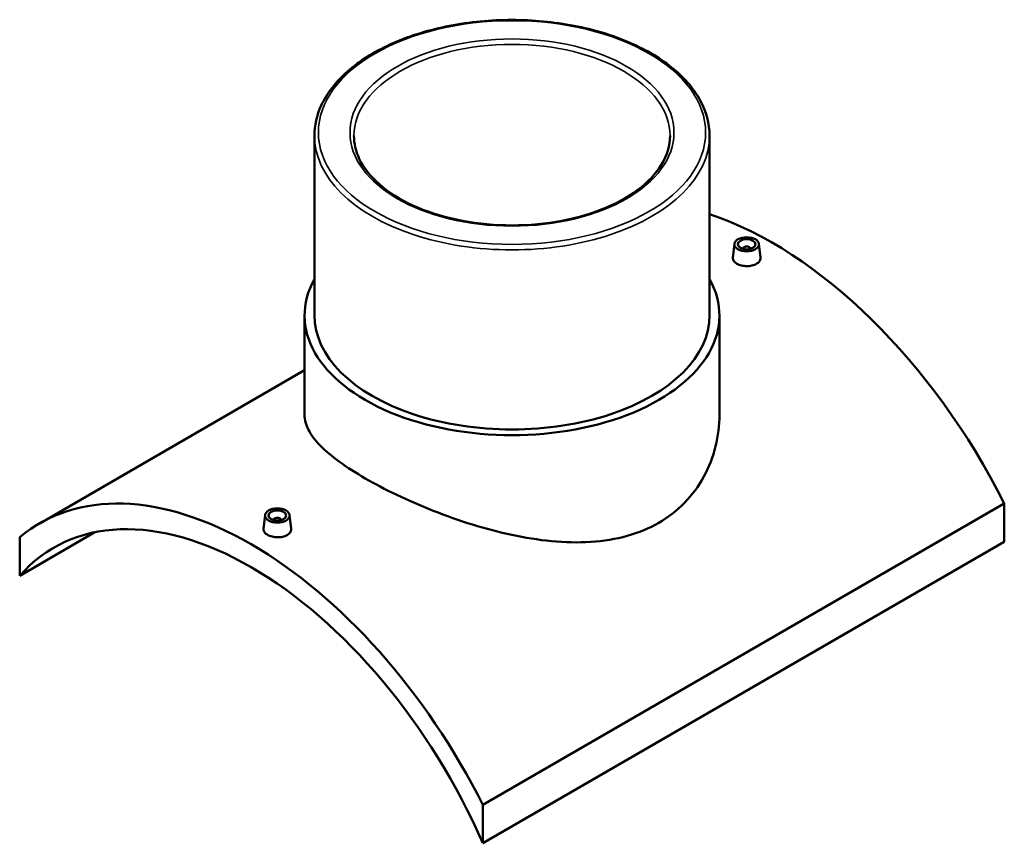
# Model space of a CAD drawing. Header units: millimetres. Extents: x -284 to 1473, y -335 to 1079.
# Tile 5 of 5: x 912 to 1473, y 610 to 1079. Entities that reach past the tile are written whole.
import ezdxf

# ---------------------------------------------------------------- set-up
doc = ezdxf.new("R2010")
doc.units = ezdxf.units.MM
doc.layers.add('Visible (ANSI)', color=7, linetype='Continuous', lineweight=50)
doc.layers.add('Visible Narrow (ANSI)', color=7, linetype='Continuous', lineweight=35)

msp = doc.modelspace()

# ---------------------------------------------------------------- linework, layer by layer
at = {"layer": 'Visible (ANSI)'}
for p, q in [((1080.25, 1012.6), (1080.25, 910.42)), ((1305.25, 1012.6), (1305.25, 910.42)), ((1319.41, 951.08), (1318.56, 943.22)), ((1324.39, 948.19), (1324.39, 948.38)), ((1328.39, 948.19), (1328.39, 948.38)), ((1333.38, 951.08), (1334.22, 943.23)), ((1074.62, 910.42), (1074.62, 853.64)), ((1310.87, 910.42), (1310.87, 853.64)), ((1074.62, 879.14), (923.76, 792.04)), ((1473.12, 803.28), (1176.13, 631.82)), ((1473.12, 803.28), (1473.12, 781.42)), ((1052.12, 796.77), (1051.27, 788.9)), ((1066.09, 796.77), (1066.94, 788.91)), ((1057.11, 794.07), (1057.11, 793.87)), ((1061.11, 794.07), (1061.11, 793.87)), ((912.38, 762.24), (955.25, 786.99)), ((912.38, 784.1), (912.38, 762.24)), ((1176.13, 609.96), (1473.12, 781.42)), ((1176.13, 609.96), (1176.13, 631.82))]:
    msp.add_line(p, q, dxfattribs=at)
for centre, major_axis, start_param, end_param in [((1341.24, 754.79), (120.5, -208.71), 1.471283, 2.569005), ((1326.39, 948.38), (-2, 0), 2.963882, 6.460896), ((1192.75, 910.42), (118.12, 0), 2.831748, 6.59303), ((1192.75, 910.42), (-112.5, 0), 0, 3.141593), ((1044.26, 583.33), (-120.5, 208.71), 4.612876, 6.382699), ((1044.26, 583.33), (-112.5, 194.86), 4.520669, 6.474906), ((1059.11, 794.07), (-2, 0), 2.963882, 6.460896)]:
    msp.add_ellipse(centre, major_axis=major_axis, ratio=0.57735, start_param=start_param, end_param=end_param, dxfattribs=at)
for centre, major_axis in [((1326.39, 950.83), (7, 0)), ((1326.39, 950.83), (5, 0)), ((1059.11, 796.52), (-7, 0)), ((1059.11, 796.52), (5, 0))]:
    msp.add_ellipse(centre, major_axis=major_axis, ratio=0.57735, dxfattribs=at)
for points, knots in [([(1305.25, 1012.6), (1305.25, 1019.53), (1303.38, 1026.45), (1296.1, 1039.66), (1290.62, 1045.94), (1276.52, 1057.25), (1267.85, 1062.25), (1248.25, 1070.41), (1237.32, 1073.55), (1214.36, 1077.66), (1202.32, 1078.64), (1178.33, 1078.34), (1166.39, 1077.06), (1143.77, 1072.38), (1133.1, 1068.97), (1114.1, 1060.34), (1105.78, 1055.11), (1092.37, 1043.3), (1087.28, 1036.73), (1081.56, 1024.22), (1080.25, 1018.41), (1080.25, 1012.6)], [0.785398, 0.785398, 0.785398, 0.785398, 1.093214, 1.093214, 1.409172, 1.409172, 1.731937, 1.731937, 2.055227, 2.055227, 2.377945, 2.377945, 2.700445, 2.700445, 3.023228, 3.023228, 3.346578, 3.346578, 3.668936, 3.668936, 3.926991, 3.926991, 3.926991, 3.926991]), ([(1282.75, 1012.6), (1282.75, 1007.06), (1281.13, 1001.49), (1274.78, 991.03), (1270.17, 986.13), (1258.49, 977.44), (1251.48, 973.65), (1235.7, 967.49), (1226.93, 965.13), (1208.5, 962.09), (1198.85, 961.42), (1179.65, 961.84), (1170.11, 962.94), (1152.14, 966.79), (1143.71, 969.54), (1128.82, 976.38), (1122.37, 980.46), (1112.05, 989.5), (1108.19, 994.45), (1103.76, 1003.84), (1102.75, 1008.22), (1102.75, 1012.6)], [5.497787, 5.497787, 5.497787, 5.497787, 5.83484, 5.83484, 6.15815, 6.15815, 6.474241, 6.474241, 6.790272, 6.790272, 7.107013, 7.107013, 7.423983, 7.423983, 7.740581, 7.740581, 8.056444, 8.056444, 8.373194, 8.373194, 8.63938, 8.63938, 8.63938, 8.63938]), ([(1331.94, 939.69), (1331.25, 939.28), (1330.36, 938.94), (1328.43, 938.5), (1327.38, 938.4), (1325.41, 938.43), (1324.36, 938.56), (1322.43, 939.04), (1321.55, 939.39), (1320.15, 940.2), (1319.55, 940.7), (1318.75, 941.8), (1318.55, 942.39), (1318.55, 943.03), (1318.55, 943.12), (1318.56, 943.22)], [2.364412, 2.364412, 2.364412, 2.364412, 2.660012, 2.660012, 2.955611, 2.955611, 3.251115, 3.251115, 3.546618, 3.546618, 3.842122, 3.842122, 4.137625, 4.137625, 4.185493, 4.185493, 4.185493, 4.185493]), ([(1334.22, 943.23), (1334.23, 943.13), (1334.24, 943.04), (1334.24, 942.36), (1334.04, 941.74), (1333.24, 940.6), (1332.64, 940.09), (1331.94, 939.69)], [6.4537434, 6.4537434, 6.4537434, 6.4537434, 6.5020372, 6.5020372, 6.7976368, 6.7976368, 7.0932363, 7.0932363, 7.0932363, 7.0932363]), ([(1276.28, 792.35), (1270.92, 789.26), (1264.9, 786.73), (1251.87, 783.07), (1244.86, 781.94), (1230.32, 781), (1222.78, 781.2), (1207.66, 782.64), (1200.07, 783.88), (1185.44, 787), (1177.87, 788.99), (1162.74, 793.66), (1155.18, 796.33), (1140.62, 802.06), (1133.61, 805.13), (1120.58, 811.36), (1114.56, 814.53), (1103.88, 820.69), (1098.91, 823.87), (1090.2, 830.19), (1086.46, 833.33), (1080.48, 839.46), (1078.24, 842.44), (1075.31, 848.2), (1074.62, 850.98), (1074.62, 853.64)], [0, 0, 0, 0, 2.271099, 2.271099, 4.542197, 4.542197, 6.813296, 6.813296, 9.084394, 9.084394, 11.349838, 11.349838, 13.615283, 13.615283, 15.880727, 15.880727, 18.146171, 18.146171, 20.411615, 20.411615, 22.67706, 22.67706, 24.942504, 24.942504, 27.207948, 27.207948, 27.207948, 27.207948]), ([(1310.87, 853.64), (1310.87, 847.85), (1310.18, 841.83), (1307.25, 829.97), (1305.01, 824.13), (1299.05, 813.22), (1295.31, 808.16), (1286.6, 799.26), (1281.63, 795.44), (1276.28, 792.35)], [63.50029, 63.50029, 63.50029, 63.50029, 65.771389, 65.771389, 68.042487, 68.042487, 70.313586, 70.313586, 72.584684, 72.584684, 72.584684, 72.584684]), ([(1064.66, 785.37), (1063.96, 784.97), (1063.08, 784.62), (1061.14, 784.18), (1060.09, 784.08), (1058.12, 784.11), (1057.07, 784.24), (1055.14, 784.72), (1054.26, 785.07), (1052.87, 785.88), (1052.26, 786.38), (1051.46, 787.48), (1051.26, 788.07), (1051.26, 788.72), (1051.27, 788.81), (1051.28, 788.9)], [0, 0, 0, 0, 0.2956, 0.2956, 0.591199, 0.591199, 0.886703, 0.886703, 1.182206, 1.182206, 1.47771, 1.47771, 1.773213, 1.773213, 1.82108, 1.82108, 1.82108, 1.82108]), ([(1066.93, 788.91), (1066.95, 788.81), (1066.95, 788.72), (1066.95, 788.04), (1066.76, 787.42), (1065.96, 786.28), (1065.35, 785.77), (1064.66, 785.37)], [4.0893313, 4.0893313, 4.0893313, 4.0893313, 4.1376251, 4.1376251, 4.4332247, 4.4332247, 4.7288242, 4.7288242, 4.7288242, 4.7288242])]:
    msp.add_open_spline(points, degree=3, knots=knots, dxfattribs=at)
at = {"layer": 'Visible Narrow (ANSI)'}
for major_axis in [(110.25, 0), (92.25, 0)]:
    msp.add_ellipse((1192.75, 1014.44), major_axis=major_axis, ratio=0.57735, dxfattribs=at)
for major_axis, start_param, end_param in [((-90, 0), 3.141593, 6.283185), ((-112.5, 0), 0, 3.141593)]:
    msp.add_ellipse((1192.75, 1012.6), major_axis=major_axis, ratio=0.57735, start_param=start_param, end_param=end_param, dxfattribs=at)

doc.saveas('drawing.dxf')
